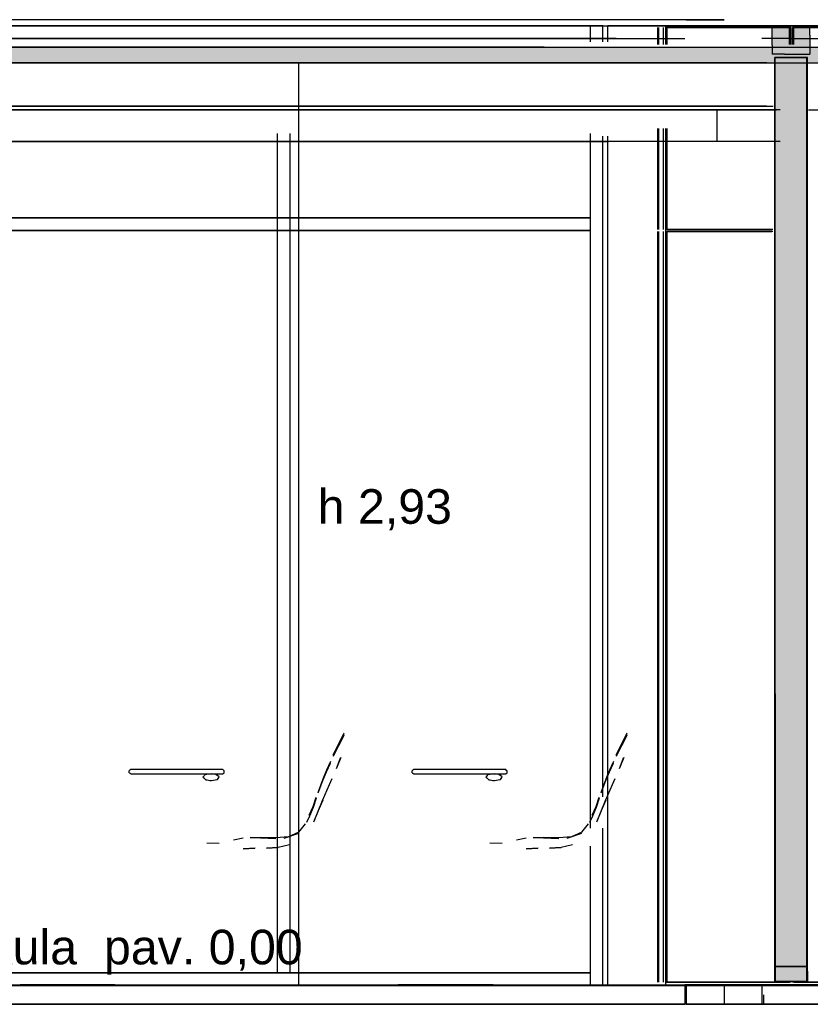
# Model space of a CAD drawing. Header units: millimetres. Extents: x -9985 to 240895, y -184894 to 39395.
# Tile 65 of 164: x 20518 to 23032, y -63295 to -60165. Entities that reach past the tile are written whole.
import ezdxf
from ezdxf.enums import TextEntityAlignment as Align

# ---------------------------------------------------------------- set-up
doc = ezdxf.new("R2010")
doc.units = ezdxf.units.MM
for name, color, linetype in [('S-QUOTE', 40, 'Continuous'), ('S-TAGLIO-ALTRO', 8, 'Continuous'), ('S-TAGLIO-ARR', 9, 'Continuous'), ('S-TAGLIO-CS', 9, 'Continuous'), ('S-TAGLIO-PAV', 33, 'Continuous'), ('S-TAGLIO-SOFF', 8, 'Continuous'), ('S-TESTI', 7, 'Continuous'), ('S-VISTA', 8, 'Continuous'), ('S-VISTA-ARREDI', 9, 'Continuous')]:
    doc.layers.add(name, color=color, linetype=linetype)
doc.styles.add('VISIO', font='arial.ttf')

msp = doc.modelspace()

# ---------------------------------------------------------------- hatches: boundary and pattern name
at = {"layer": 'S-TAGLIO-ALTRO'}
for points in [[(22950, -60275), (22912, -60275), (22912, -60245), (22912, -60185), (22992, -60185), (23032, -60185), (23032, -60215), (23032, -60275), (22950, -60275)], [(22920, -60285), (22990, -60285), (23020, -60285), (23020, -61201), (23020, -63175), (22990, -63175), (22920, -63175), (22920, -62307), (22920, -60285)], [(22952, -63223), (22920, -63223), (22920, -63209), (22920, -63175), (22990, -63175), (23020, -63175), (23020, -63223), (22952, -63223)]]:
    msp.add_hatch(color=8, dxfattribs=at).paths.add_polyline_path(points)
at = {"layer": 'S-TAGLIO-CS'}
msp.add_hatch(color=9, dxfattribs=at).paths.add_polyline_path([(21724, -60303), (19860, -60303), (19850, -60303), (19840, -60303), (19840, -60279), (19840, -60251), (25396, -60251), (25396, -60261), (25396, -60303), (25386, -60303), (25334, -60303), (21724, -60303)])
at = {"layer": 'S-TAGLIO-PAV'}
for points in [[(21222, -63235), (20520, -63235), (20520, -63233), (20820, -63233), (21720, -63233), (21720, -63235), (21334, -63235), (21304, -63235), (21282, -63235), (21222, -63235)], [(22794, -63235), (22632, -63235), (22444, -63235), (22430, -63235), (22380, -63235), (21722, -63235), (21722, -63233), (22024, -63233), (22922, -63233), (22922, -63235), (22878, -63235), (22794, -63235)], [(22964, -63235), (22924, -63235), (22924, -63233), (23226, -63233), (24124, -63233), (24124, -63235), (23284, -63235), (23242, -63235), (23158, -63235), (23110, -63235), (22964, -63235)]]:
    msp.add_hatch(color=33, dxfattribs=at).paths.add_polyline_path(points)

# ---------------------------------------------------------------- linework, layer by layer
at = {"layer": 'S-QUOTE'}
msp.add_line((21405.5, -63233), (21405.5, -60302), dxfattribs=at)
at = {"layer": 'S-TAGLIO-ALTRO'}
for p, q in [((22991.62, -60185), (22911, -60185)), ((22911, -60245.465), (22911, -60185)), ((22991.62, -60185), (23031, -60185)), ((23031, -60214.535), (23031, -60185)), ((23031, -60214.535), (23031, -60275)), ((22911, -60245.465), (22911, -60275)), ((22950.38, -60275), (22911, -60275)), ((22950.38, -60275), (23031, -60275)), ((22989.845, -60285), (22921, -60285)), ((22921, -62307.664), (22921, -60285)), ((22989.845, -60285), (23021, -60285)), ((23021, -61200.336), (23021, -60285)), ((23021, -61200.336), (23021, -63223)), ((22921, -62307.664), (22921, -63223)), ((22990.599, -63175), (22919, -63175)), ((22919, -63208.046), (22919, -63175)), ((22990.599, -63175), (23023, -63175)), ((23023, -63189.954), (23023, -63175)), ((23023, -63189.954), (23023, -63223)), ((22919, -63208.046), (22919, -63223)), ((22951.401, -63223), (22919, -63223)), ((22952.155, -63223), (22921, -63223)), ((22951.401, -63223), (23023, -63223)), ((22952.155, -63223), (23021, -63223))]:
    msp.add_line(p, q, dxfattribs=at)
at = {"layer": 'S-TAGLIO-ARR'}
for p, q in [((20868.272, -62551.182), (20866, -62553)), ((20866, -62555.727), (20866, -62553)), ((20866, -62559), (20866, -62555.727)), ((20866, -62559), (20868.728, -62560.637)), ((20871, -62549), (20868.272, -62551.182)), ((20868.728, -62560.637), (20871, -62562)), ((20893.843, -62549), (20871, -62549)), ((20871, -62562), (20893.843, -62562)), ((20907, -62549), (20893.843, -62549)), ((20893.843, -62562), (20907, -62562)), ((20923.667, -62549), (20907, -62549)), ((20907, -62562), (20927.333, -62562)), ((20944, -62549), (20923.667, -62549)), ((20927.333, -62562), (20944, -62562)), ((20960.667, -62549), (20944, -62549)), ((20944, -62562), (20964.333, -62562)), ((20981, -62549), (20960.667, -62549)), ((20964.333, -62562), (20981, -62562)), ((20997.667, -62549), (20981, -62549)), ((20981, -62562), (21001.333, -62562)), ((21018, -62549), (20997.667, -62549)), ((21001.333, -62562), (21018, -62562)), ((21034.667, -62549), (21018, -62549)), ((21018, -62562), (21038.333, -62562)), ((21055, -62549), (21034.667, -62549)), ((21038.333, -62562), (21055, -62562)), ((21071.667, -62549), (21055, -62549)), ((21055, -62562), (21075.333, -62562)), ((21092, -62549), (21071.667, -62549)), ((21075.333, -62562), (21092, -62562)), ((21108.667, -62549), (21092, -62549)), ((21092, -62562), (21112.333, -62562)), ((21105.127, -62567.659), (21100.803, -62573)), ((21106.47, -62566), (21105.127, -62567.659)), ((21113.354, -62564.646), (21106.47, -62566)), ((21129, -62549), (21108.667, -62549)), ((21112.333, -62562), (21129, -62562)), ((21126.523, -62562), (21113.354, -62564.646)), ((21141.928, -62564.778), (21126.523, -62562)), ((21137.781, -62549), (21129, -62549)), ((21129, -62562), (21137.781, -62562)), ((21147.106, -62549), (21137.781, -62549)), ((21137.781, -62562), (21164.077, -62562)), ((21143.159, -62565), (21141.928, -62564.778)), ((21143.159, -62565), (21144.247, -62565.863)), ((21152.455, -62572), (21144.247, -62565.863)), ((21164.077, -62549), (21147.106, -62549)), ((21166.633, -62551.532), (21164.077, -62549)), ((21164.077, -62562), (21165.512, -62560.923)), ((21165.512, -62560.923), (21168.101, -62559)), ((21168.101, -62553), (21166.633, -62551.532)), ((21168.101, -62556.798), (21168.101, -62553)), ((21168.101, -62559), (21168.101, -62556.798)), ((21768.272, -62551.182), (21766, -62553)), ((21766, -62555.727), (21766, -62553)), ((21766, -62559), (21766, -62555.727)), ((21766, -62559), (21768.728, -62560.637)), ((21771, -62549), (21768.272, -62551.182)), ((21768.728, -62560.637), (21771, -62562)), ((21793.843, -62549), (21771, -62549)), ((21771, -62562), (21793.843, -62562)), ((21807, -62549), (21793.843, -62549)), ((21793.843, -62562), (21807, -62562)), ((21823.667, -62549), (21807, -62549)), ((21807, -62562), (21827.333, -62562)), ((21844, -62549), (21823.667, -62549)), ((21827.333, -62562), (21844, -62562)), ((21860.667, -62549), (21844, -62549)), ((21844, -62562), (21864.333, -62562)), ((21881, -62549), (21860.667, -62549)), ((21864.333, -62562), (21881, -62562)), ((21897.667, -62549), (21881, -62549)), ((21881, -62562), (21901.333, -62562)), ((21918, -62549), (21897.667, -62549)), ((21901.333, -62562), (21918, -62562)), ((21934.667, -62549), (21918, -62549)), ((21918, -62562), (21938.333, -62562)), ((21955, -62549), (21934.667, -62549)), ((21938.333, -62562), (21955, -62562)), ((21971.667, -62549), (21955, -62549)), ((21955, -62562), (21975.333, -62562)), ((21992, -62549), (21971.667, -62549)), ((21975.333, -62562), (21992, -62562)), ((22008.667, -62549), (21992, -62549)), ((21992, -62562), (22012.333, -62562)), ((22005.127, -62567.659), (22000.803, -62573)), ((22006.47, -62566), (22005.127, -62567.659)), ((22013.354, -62564.646), (22006.47, -62566)), ((22029, -62549), (22008.667, -62549)), ((22012.333, -62562), (22029, -62562)), ((22026.523, -62562), (22013.354, -62564.646)), ((22041.928, -62564.778), (22026.523, -62562)), ((22037.781, -62549), (22029, -62549)), ((22029, -62562), (22037.781, -62562)), ((22047.106, -62549), (22037.781, -62549)), ((22037.781, -62562), (22064.077, -62562)), ((22043.159, -62565), (22041.928, -62564.778)), ((22043.159, -62565), (22044.247, -62565.863)), ((22052.455, -62572), (22044.247, -62565.863)), ((22064.077, -62549), (22047.106, -62549)), ((22066.633, -62551.532), (22064.077, -62549)), ((22064.077, -62562), (22065.512, -62560.923)), ((22065.512, -62560.923), (22068.101, -62559)), ((22068.101, -62553), (22066.633, -62551.532)), ((22068.101, -62556.798), (22068.101, -62553)), ((22068.101, -62559), (22068.101, -62556.798)), ((21100.803, -62573), (21103.134, -62575.331)), ((21103.134, -62575.331), (21109.689, -62581)), ((21109.689, -62581), (21111.021, -62581.228)), ((21111.021, -62581.228), (21113.685, -62581.685)), ((21113.685, -62581.685), (21122.656, -62583.132)), ((21122.656, -62583.132), (21128.038, -62584)), ((21128.038, -62584), (21134.281, -62582.658)), ((21134.281, -62582.658), (21144.685, -62580.42)), ((21144.685, -62580.42), (21145.906, -62580.158)), ((21145.906, -62580.158), (21146.638, -62580)), ((21146.638, -62580), (21151.479, -62573.753)), ((21151.479, -62573.753), (21152.455, -62572)), ((22000.803, -62573), (22003.134, -62575.331)), ((22003.134, -62575.331), (22009.689, -62581)), ((22009.689, -62581), (22011.021, -62581.228)), ((22011.021, -62581.228), (22013.685, -62581.685)), ((22013.685, -62581.685), (22022.656, -62583.132)), ((22022.656, -62583.132), (22028.038, -62584)), ((22028.038, -62584), (22034.281, -62582.658)), ((22034.281, -62582.658), (22044.685, -62580.42)), ((22044.685, -62580.42), (22045.906, -62580.158)), ((22045.906, -62580.158), (22046.638, -62580)), ((22046.638, -62580), (22051.479, -62573.753)), ((22051.479, -62573.753), (22052.455, -62572))]:
    msp.add_line(p, q, dxfattribs=at)
at = {"layer": 'S-TAGLIO-CS'}
for p, q in [((19840, -60252), (25395.099, -60252)), ((21724.425, -60302), (19840, -60302)), ((21724.425, -60302), (25395.099, -60302))]:
    msp.add_line(p, q, dxfattribs=at)
at = {"layer": 'S-TAGLIO-PAV'}
for p, q in [((19477.13, -63235), (21222.841, -63235)), ((20516.754, -63235), (20519, -63235)), ((20820.63, -63233), (20519, -63233)), ((20519, -63233.503), (20519, -63233)), ((20519, -63233.503), (20519, -63235)), ((20820.63, -63233), (21719, -63233)), ((21222.841, -63235), (21282.239, -63235)), ((21282.239, -63235), (21304.087, -63235)), ((21304.087, -63235), (21334.095, -63235)), ((21334.095, -63235), (22379.56, -63235)), ((21719, -63234.497), (21719, -63233)), ((21719, -63234.497), (21719, -63235)), ((21719.754, -63235), (21719, -63235)), ((21719.754, -63235), (21722, -63235)), ((22023.63, -63233), (21722, -63233)), ((21722, -63233.503), (21722, -63233)), ((21722, -63233.503), (21722, -63235)), ((22023.63, -63233), (22922, -63233)), ((22379.56, -63235), (22430.696, -63235)), ((22430.696, -63235), (22444.341, -63235)), ((22444.341, -63235), (22633, -63235)), ((22793.228, -63235), (22633, -63235)), ((22793.228, -63235), (22878, -63235)), ((22878, -63235), (22964.067, -63235)), ((22922, -63234.497), (22922, -63233)), ((22922, -63234.497), (22922, -63235)), ((22922.754, -63235), (22922, -63235)), ((22922.754, -63235), (22925, -63235)), ((23226.63, -63233), (22925, -63233)), ((22925, -63233.503), (22925, -63233)), ((22925, -63233.503), (22925, -63235)), ((22964.067, -63235), (23109.384, -63235)), ((19477.13, -63295), (21222.841, -63295)), ((21222.841, -63295), (21282.239, -63295)), ((21282.239, -63295), (21304.087, -63295)), ((21304.087, -63295), (21550.819, -63295)), ((21550.819, -63295), (21565.548, -63295)), ((21565.548, -63295), (21584.315, -63295)), ((22424.5, -63295), (21584.315, -63295)), ((22424.5, -63295), (22465.431, -63295)), ((22465.431, -63295), (22633, -63295)), ((23026.784, -63295), (22878, -63295)), ((23026.784, -63295), (23109.384, -63295))]:
    msp.add_line(p, q, dxfattribs=at)
at = {"layer": 'S-TAGLIO-SOFF'}
for p, q in [((19472.55, -60225), (21292.371, -60225)), ((21292.371, -60225), (21349.365, -60225)), ((21349.365, -60225), (21602.72, -60225)), ((21602.72, -60225), (21617.107, -60225)), ((21617.107, -60225), (21618.525, -60225)), ((21618.525, -60225), (21639.671, -60225)), ((22414.688, -60225), (21639.671, -60225)), ((22414.688, -60225), (22457.413, -60225)), ((22457.413, -60225), (22633, -60225)), ((22968.532, -60225), (22878, -60225)), ((22968.532, -60225), (23099.079, -60225))]:
    msp.add_line(p, q, dxfattribs=at)
at = {"layer": 'S-VISTA'}
for p, q in [((20383, -60185), (22333, -60185)), ((22333, -60185), (20383, -60185)), ((22633, -60165), (20408, -60165)), ((22333, -60185), (22373, -60185)), ((22373, -60185), (22333, -60185)), ((22333, -60235), (22333, -60185)), ((22333, -60235), (22333, -60185)), ((22333, -60225), (22333, -60185)), ((22333, -60225), (22333, -60185)), ((22373, -60185), (22618, -60185)), ((22373, -60235), (22373, -60185)), ((22373, -60235), (22373, -60185)), ((22373, -60235), (22373, -60185)), ((22628, -60185), (22388, -60185)), ((22388, -60235), (22388, -60185)), ((22573, -60185), (22613, -60185)), ((22623, -60185), (22573, -60185)), ((23373, -60185), (22573, -60185)), ((22573, -60185), (23373, -60185)), ((22573, -60235), (22573, -60185)), ((22758, -60165), (22633, -60165)), ((22638, -60165), (22758, -60165)), ((22708, -60185), (22643, -60185)), ((22643, -60185), (22708, -60185)), ((22788, -60185), (22648, -60185)), ((22808, -60185), (22708, -60185)), ((22708, -60185), (22808, -60185)), ((22828, -60185), (22788, -60185)), ((22873, -60185), (22808, -60185)), ((22808, -60185), (22873, -60185)), ((22873, -60185), (22828, -60185)), ((23031, -60185), (22911, -60185)), ((22547, -60243.5), (22547, -60190)), ((22551, -60243.5), (22551, -60190)), ((22565, -60243.5), (22565, -60190)), ((22970, -60190), (22573, -60190)), ((22573, -60243.5), (22573, -60190)), ((22573, -60243.5), (22573, -60190)), ((22577, -60190), (22966, -60190)), ((22577, -60243.5), (22577, -60190)), ((22966, -60243.5), (22966, -60190)), ((22970, -60243.5), (22970, -60190)), ((22970, -60243.5), (22970, -60190)), ((23373, -60190), (22976, -60190)), ((22976, -60243.5), (22976, -60190)), ((22976, -60243.5), (22976, -60190)), ((22980, -60190), (23369, -60190)), ((22980, -60243.5), (22980, -60190)), ((22186, -60252), (19686, -60252)), ((19686, -60252), (22186, -60252)), ((19840, -60252), (23886, -60252)), ((20383, -60225), (22333, -60225)), ((22333, -60225), (20383, -60225)), ((20383, -60225), (22333, -60225)), ((22333, -60225), (20383, -60225)), ((20408, -60225), (22582.432, -60225)), ((21338, -60225), (21378, -60225)), ((21378, -60225), (21338, -60225)), ((19840, -60302), (22925.075, -60302)), ((19840, -60302), (22925.075, -60302)), ((22894.5, -60302), (19860, -60302)), ((22919, -60285), (23023, -60285)), ((23023, -60285), (22919, -60285)), ((22919, -63223), (22919, -60285)), ((22919, -63223), (22919, -60285)), ((22919, -60285), (23023, -60285)), ((23023, -60285), (22919, -60285)), ((22919, -63223), (22919, -60285)), ((22919, -63223), (22919, -60285)), ((22919, -60285), (23023, -60285)), ((23023, -60285), (22919, -60285)), ((22919, -63223), (22919, -60285)), ((22919, -63223), (22919, -60285)), ((22919, -60285), (23023, -60285)), ((23023, -60285), (22919, -60285)), ((22919, -63223), (22919, -60285)), ((22919, -63223), (22919, -60285)), ((23021, -60285), (22921, -60285)), ((22921, -63223), (22921, -60285)), ((22921, -60285), (23021, -60285)), ((23021, -60285), (22921, -60285)), ((22921, -63223), (22921, -60285)), ((22921, -63223), (22921, -60285)), ((22921, -60285), (23021, -60285)), ((22921, -63223), (22921, -60285)), ((23021, -63223), (23021, -60285)), ((23021, -63223), (23021, -60285)), ((23021, -63223), (23021, -60285)), ((23021, -63223), (23021, -60285)), ((23023, -63223), (23023, -60285)), ((23023, -63223), (23023, -60285)), ((23023, -63223), (23023, -60285)), ((23023, -63223), (23023, -60285)), ((23023, -63223), (23023, -60285)), ((23023, -63223), (23023, -60285)), ((23023, -63223), (23023, -60285)), ((23023, -63223), (23023, -60285)), ((23026.225, -60302), (23886, -60302)), ((23026.225, -60302), (23886, -60302)), ((19930, -60440), (22913.925, -60440)), ((22893.35, -60440), (19960, -60440)), ((19840, -60452), (22925.075, -60452)), ((22894.5, -60452), (19860, -60452)), ((19930, -60452), (22913.925, -60452)), ((22736, -60452), (19940, -60452)), ((22893.35, -60452), (19960, -60452)), ((22936, -60452), (22736, -60452)), ((22736, -60552), (22736, -60452)), ((23026.225, -60452), (23886, -60452)), ((21338, -63195), (21338, -60527.034)), ((21338, -63195), (21338, -60527.034)), ((21378, -63195), (21378, -60527.034)), ((21378, -63195), (21378, -60527.034)), ((22333, -62691.61), (22333, -60527.034)), ((22333, -62691.61), (22333, -60527.034)), ((22547, -60832), (22547, -60511)), ((22551, -60832), (22551, -60511)), ((22565, -60832), (22565, -60511)), ((22573, -60832), (22573, -60511)), ((22573, -60832), (22573, -60511)), ((22577, -60832), (22577, -60511)), ((22086, -60552), (19681.2, -60552)), ((19686, -60552), (22086, -60552)), ((22391, -60552), (19691, -60552)), ((19691, -60552), (22391, -60552)), ((22736, -60552), (19940, -60552)), ((22333, -62735), (22333, -60535)), ((22333, -62735), (22333, -60535)), ((22373, -62635), (22373, -60535)), ((22373, -62635), (22373, -60535)), ((22373, -62635), (22373, -60535)), ((22388, -63235), (22388, -60535)), ((22573, -63235), (22573, -60535)), ((22936, -60552), (22736, -60552)), ((20383, -60795), (22333, -60795)), ((22333, -60795), (20383, -60795)), ((22333, -60835), (22333, -60795)), ((22333, -60835), (22333, -60795)), ((20383, -60835), (22333, -60835)), ((22333, -60835), (20383, -60835)), ((22547, -63225), (22547, -60838)), ((22551, -63225), (22551, -60838)), ((22565, -63225), (22565, -60838)), ((22913.286, -60832), (22573, -60832)), ((22913.286, -60838), (22573, -60838)), ((22573, -63225), (22573, -60838)), ((22573, -63225), (22573, -60838)), ((22577, -60832), (22910.429, -60832)), ((22577, -60838), (22910.429, -60838)), ((22577, -63225), (22577, -60838)), ((22373, -63235), (22373, -62735)), ((22373, -63235), (22373, -62735)), ((22373, -63235), (22373, -62735)), ((22333, -63195), (22333, -62792.288)), ((22333, -63195), (22333, -62792.288)), ((22333, -63235), (22333, -62835)), ((22333, -63235), (22333, -62835)), ((23023, -63175), (22919, -63175)), ((22919, -63223), (22919, -63175)), ((22919, -63175), (23023, -63175)), ((22919, -63223), (22919, -63175)), ((22919, -63223), (22919, -63175)), ((22919, -63223), (22919, -63175)), ((23023, -63223), (23023, -63175)), ((23023, -63223), (23023, -63175)), ((23023, -63223), (23023, -63175)), ((23023, -63223), (23023, -63175)), ((20383, -63195), (22333, -63195)), ((22333, -63195), (20383, -63195)), ((20383, -63195), (22333, -63195)), ((22333, -63195), (20383, -63195)), ((21338, -63195), (21378, -63195)), ((21378, -63195), (21338, -63195)), ((22333, -63235), (22333, -63195)), ((22333, -63235), (22333, -63195)), ((22970, -63225), (22573, -63225)), ((22573, -63225), (22913.286, -63225)), ((22577, -63225), (22966, -63225)), ((22910.429, -63225), (22577, -63225)), ((22919, -63223), (23023, -63223)), ((23023, -63223), (22919, -63223)), ((23023, -63223), (22919, -63223)), ((22919, -63223), (23023, -63223)), ((23023, -63223), (22919, -63223)), ((22919, -63223), (23023, -63223)), ((23023, -63223), (22919, -63223)), ((22919, -63223), (23023, -63223)), ((23023, -63223), (22919, -63223)), ((22919, -63223), (23023, -63223)), ((23023, -63223), (22919, -63223)), ((22919, -63223), (23023, -63223)), ((23023, -63223), (22919, -63223)), ((22919, -63223), (23023, -63223)), ((23023, -63223), (22919, -63223)), ((23021, -63223), (22921, -63223)), ((22921, -63223), (23021, -63223)), ((23021, -63223), (22921, -63223)), ((22921, -63223), (23021, -63223)), ((23021, -63223), (22921, -63223)), ((23373, -63225), (22976, -63225)), ((22980, -63225), (23369, -63225)), ((19717, -63233), (20917, -63233)), ((19717, -63233), (20917, -63233)), ((19717, -63233), (20917, -63233)), ((19717, -63235), (20917, -63235)), ((19717, -63235), (20917, -63235)), ((19717, -63235), (20917, -63235)), ((20118, -63233), (21318, -63233)), ((20118, -63233), (21318, -63233)), ((20118, -63235), (21318, -63235)), ((20118, -63235), (21318, -63235)), ((20383, -63235), (22333, -63235)), ((22333, -63235), (20383, -63235)), ((20519, -63233), (21719, -63233)), ((20519, -63233), (21719, -63233)), ((20519, -63233), (21719, -63233)), ((20519, -63235), (21719, -63235)), ((20519, -63235), (21719, -63235)), ((20519, -63235), (21719, -63235)), ((20920, -63233), (22120, -63233)), ((20920, -63233), (22120, -63233)), ((20920, -63233), (22120, -63233)), ((20920, -63235), (22120, -63235)), ((20920, -63235), (22120, -63235)), ((20920, -63235), (22120, -63235)), ((21321, -63233), (22521, -63233)), ((21321, -63233), (22521, -63233)), ((21321, -63235), (22521, -63235)), ((21321, -63235), (22521, -63235)), ((21722, -63233), (22922, -63233)), ((21722, -63233), (22633, -63233)), ((21722, -63233), (22633, -63233)), ((21722, -63235), (22922, -63235)), ((21722, -63235), (22633, -63235)), ((21722, -63235), (22633, -63235)), ((22123, -63233), (23323, -63233)), ((22123, -63233), (23323, -63233)), ((22123, -63233), (22633, -63233)), ((22123, -63235), (23323, -63235)), ((22123, -63235), (23323, -63235)), ((22123, -63235), (22633, -63235)), ((22333, -63235), (22373, -63235)), ((22373, -63235), (22333, -63235)), ((22373, -63235), (22618, -63235)), ((22628, -63235), (22388, -63235)), ((22524, -63233), (23724, -63233)), ((22524, -63233), (22633, -63233)), ((22524, -63235), (23724, -63235)), ((22524, -63235), (22633, -63235)), ((22623, -63235), (22573, -63235)), ((22573, -63235), (22613, -63235)), ((22873, -63235), (22573, -63235)), ((22573, -63235), (23373, -63235)), ((22878, -63233), (22633, -63233)), ((22633, -63233), (22758, -63233)), ((22758, -63235), (22633, -63235)), ((22633, -63235), (22633, -63295)), ((22633, -63235), (22633, -63295)), ((22633, -63235), (22633, -63295)), ((22878, -63235), (22633, -63235)), ((22633, -63235), (22758, -63235)), ((22878, -63235), (22633, -63235)), ((22638, -63235), (22638, -63295)), ((22643, -63235), (22708, -63235)), ((22788, -63235), (22648, -63235)), ((22708, -63235), (22808, -63235)), ((22758, -63233), (22878, -63233)), ((22878, -63235), (22758, -63235)), ((22758, -63235), (22758, -63295)), ((22758, -63235), (22878, -63235)), ((22828, -63235), (22788, -63235)), ((22808, -63235), (22873, -63235)), ((22873, -63235), (22828, -63235)), ((23308, -63233), (22878, -63233)), ((22878, -63233), (22900, -63233)), ((22878, -63233), (22900, -63233)), ((22878, -63235), (23308, -63235)), ((22878, -63235), (22878, -63295)), ((22878, -63235), (22878, -63295)), ((22878, -63235), (22878, -63295)), ((22878, -63235), (22900, -63235)), ((23308, -63235), (22878, -63235)), ((22878, -63235), (22900, -63235)), ((22925, -63233), (24125, -63233)), ((22925, -63235), (24125, -63235)), ((22758, -63265), (22758, -63295)), ((22883, -63265), (22883, -63295)), ((22633, -63295), (20408, -63295)), ((20408, -63295), (22633, -63295)), ((22758, -63295), (22633, -63295)), ((22638, -63295), (22758, -63295)), ((22878, -63295), (22758, -63295)), ((22758, -63295), (22883, -63295)), ((22878, -63295), (23308, -63295)), ((23288, -63295), (22878, -63295))]:
    msp.add_line(p, q, dxfattribs=at)
at = {"layer": 'S-VISTA-ARREDI'}
for p, q in [((21532, -62468), (21550, -62432)), ((21532, -62468), (21550, -62432)), ((21532, -62468), (21550, -62432)), ((21550, -62438), (21532, -62473)), ((21550, -62438), (21532, -62473)), ((21550, -62438), (21532, -62473)), ((22432, -62468), (22450, -62432)), ((22432, -62468), (22450, -62432)), ((22450, -62438), (22432, -62473)), ((22450, -62438), (22432, -62473)), ((21515, -62503), (21532, -62468)), ((21515, -62503), (21532, -62468)), ((21515, -62503), (21532, -62468)), ((21532, -62473), (21515, -62507)), ((21532, -62473), (21515, -62507)), ((21532, -62473), (21515, -62507)), ((22415, -62503), (22432, -62468)), ((22415, -62503), (22432, -62468)), ((22432, -62473), (22415, -62507)), ((22432, -62473), (22415, -62507)), ((21506, -62523), (21494, -62551)), ((21506, -62523), (21494, -62551)), ((21506, -62523), (21494, -62551)), ((21494, -62556), (21506, -62528)), ((21494, -62556), (21506, -62528)), ((21494, -62556), (21506, -62528)), ((21539, -62510), (21525, -62544)), ((21539, -62510), (21525, -62544)), ((21539, -62510), (21525, -62544)), ((21525, -62545), (21538, -62511)), ((21525, -62545), (21538, -62511)), ((21525, -62545), (21538, -62511)), ((22406, -62523), (22394, -62551)), ((22406, -62523), (22394, -62551)), ((22394, -62556), (22406, -62528)), ((22394, -62556), (22406, -62528)), ((22439, -62510), (22425, -62544)), ((22439, -62510), (22425, -62544)), ((22425, -62545), (22438, -62511)), ((22425, -62545), (22438, -62511)), ((21494, -62551), (21482, -62579)), ((21494, -62551), (21482, -62579)), ((21494, -62551), (21482, -62579)), ((21482, -62584), (21494, -62556)), ((21482, -62584), (21494, -62556)), ((21482, -62584), (21494, -62556)), ((22394, -62551), (22382, -62579)), ((22394, -62551), (22382, -62579)), ((22382, -62584), (22394, -62556)), ((22382, -62584), (22394, -62556)), ((21482, -62579), (21467, -62620)), ((21482, -62579), (21467, -62620)), ((21482, -62579), (21467, -62620)), ((21467, -62623), (21482, -62584)), ((21467, -62623), (21482, -62584)), ((21467, -62623), (21482, -62584)), ((21496, -62613), (21511, -62579)), ((21511, -62578), (21503.5, -62595)), ((22382, -62579), (22367, -62620)), ((22382, -62579), (22367, -62620)), ((22367, -62623), (22382, -62584)), ((22367, -62623), (22382, -62584)), ((22396, -62613), (22411, -62579)), ((22411, -62578), (22403.5, -62595)), ((21481, -62647), (21496, -62613)), ((21481, -62647), (21488.5, -62630)), ((21481, -62647), (21488.5, -62630)), ((22381, -62647), (22396, -62613)), ((22381, -62647), (22388.5, -62630)), ((21451, -62666), (21461, -62637)), ((21451, -62666), (21461, -62637)), ((21451, -62666), (21461, -62637)), ((21461, -62640), (21451, -62669)), ((21461, -62640), (21451, -62669)), ((21461, -62640), (21451, -62669)), ((21482, -62646), (21467, -62680)), ((21482, -62646), (21467, -62680)), ((21482, -62646), (21467, -62680)), ((21467, -62681), (21481, -62647)), ((21467, -62681), (21481, -62647)), ((21467, -62681), (21481, -62647)), ((22351, -62666), (22361, -62637)), ((22351, -62666), (22361, -62637)), ((22361, -62640), (22351, -62669)), ((22361, -62640), (22351, -62669)), ((22382, -62646), (22367, -62680)), ((22382, -62646), (22367, -62680)), ((22367, -62681), (22381, -62647)), ((22367, -62681), (22381, -62647)), ((21439, -62694), (21451, -62666)), ((21439, -62694), (21451, -62666)), ((21439, -62694), (21451, -62666)), ((21451, -62669), (21440, -62697)), ((21451, -62669), (21440, -62697)), ((21451, -62669), (21440, -62697)), ((21467, -62680), (21453, -62714)), ((21467, -62680), (21453, -62714)), ((21467, -62680), (21453, -62714)), ((21453, -62715), (21467, -62681)), ((21453, -62715), (21467, -62681)), ((21453, -62715), (21467, -62681)), ((22339, -62694), (22351, -62666)), ((22339, -62694), (22351, -62666)), ((22351, -62669), (22340, -62697)), ((22351, -62669), (22340, -62697)), ((22367, -62680), (22353, -62714)), ((22367, -62680), (22353, -62714)), ((22353, -62715), (22367, -62681)), ((22353, -62715), (22367, -62681)), ((21406, -62748), (21427, -62721)), ((21406, -62748), (21427, -62721)), ((21406, -62748), (21427, -62721)), ((21440, -62697), (21430, -62717)), ((21440, -62697), (21430, -62717)), ((21440, -62697), (21430, -62717)), ((22306, -62748), (22327, -62721)), ((22306, -62748), (22327, -62721)), ((22340, -62697), (22330, -62717)), ((22340, -62697), (22330, -62717)), ((21359, -62767), (21406, -62751)), ((21359, -62767), (21406, -62751)), ((21359, -62767), (21406, -62751)), ((21406, -62748), (21373, -62763)), ((21406, -62748), (21373, -62763)), ((21406, -62748), (21373, -62763)), ((22259, -62767), (22306, -62751)), ((22259, -62767), (22306, -62751)), ((22306, -62748), (22273, -62763)), ((22306, -62748), (22273, -62763)), ((21113, -62782), (21152, -62783)), ((21113, -62782), (21152, -62783)), ((21113, -62782), (21152, -62783)), ((21198, -62772), (21229, -62766)), ((21198, -62772), (21229, -62766)), ((21198, -62772), (21229, -62766)), ((21251, -62764), (21284, -62765)), ((21251, -62764), (21284, -62765)), ((21251, -62764), (21284, -62765)), ((21284, -62766), (21251, -62766)), ((21284, -62766), (21251, -62766)), ((21284, -62766), (21251, -62766)), ((21333, -62766), (21284, -62765)), ((21333, -62766), (21284, -62765)), ((21333, -62766), (21284, -62765)), ((21284, -62766), (21333, -62768)), ((21284, -62766), (21333, -62768)), ((21284, -62766), (21333, -62768)), ((21373, -62763), (21333, -62766)), ((21373, -62763), (21333, -62766)), ((21373, -62763), (21333, -62766)), ((22013, -62782), (22052, -62783)), ((22013, -62782), (22052, -62783)), ((22098, -62772), (22129, -62766)), ((22098, -62772), (22129, -62766)), ((22151, -62764), (22184, -62765)), ((22151, -62764), (22184, -62765)), ((22184, -62766), (22151, -62766)), ((22184, -62766), (22151, -62766)), ((22233, -62766), (22184, -62765)), ((22233, -62766), (22184, -62765)), ((22184, -62766), (22233, -62768)), ((22184, -62766), (22233, -62768)), ((22273, -62763), (22233, -62766)), ((22273, -62763), (22233, -62766)), ((21229, -62801), (21266, -62799)), ((21229, -62801), (21266, -62799)), ((21229, -62801), (21266, -62799)), ((21267, -62799), (21230, -62801)), ((21267, -62799), (21230, -62801)), ((21267, -62799), (21230, -62801)), ((21340, -62796), (21303, -62799)), ((21303, -62799), (21340, -62796)), ((21340, -62796), (21303, -62799)), ((21303, -62799), (21340, -62796)), ((21340, -62796), (21303, -62799)), ((21303, -62799), (21340, -62796)), ((21376, -62788), (21340, -62796)), ((21376, -62788), (21340, -62796)), ((21376, -62788), (21340, -62796)), ((22129, -62801), (22166, -62799)), ((22129, -62801), (22166, -62799)), ((22167, -62799), (22130, -62801)), ((22167, -62799), (22130, -62801)), ((22240, -62796), (22203, -62799)), ((22203, -62799), (22240, -62796)), ((22240, -62796), (22203, -62799)), ((22203, -62799), (22240, -62796)), ((22276, -62788), (22240, -62796)), ((22276, -62788), (22240, -62796))]:
    msp.add_line(p, q, dxfattribs=at)

# ---------------------------------------------------------------- texts
at = {"layer": 'S-QUOTE', "style": 'VISIO'}
msp.add_text('h 2,93', height=110, dxfattribs=at).set_placement((21465.5, -61767.5))
at = {"layer": 'S-TESTI', "style": 'VISIO'}
msp.add_text('Aula  pav. 0,00', height=110, dxfattribs=at).set_placement((20905.5, -63113), align=Align.MIDDLE_CENTER)

doc.saveas('drawing.dxf')
